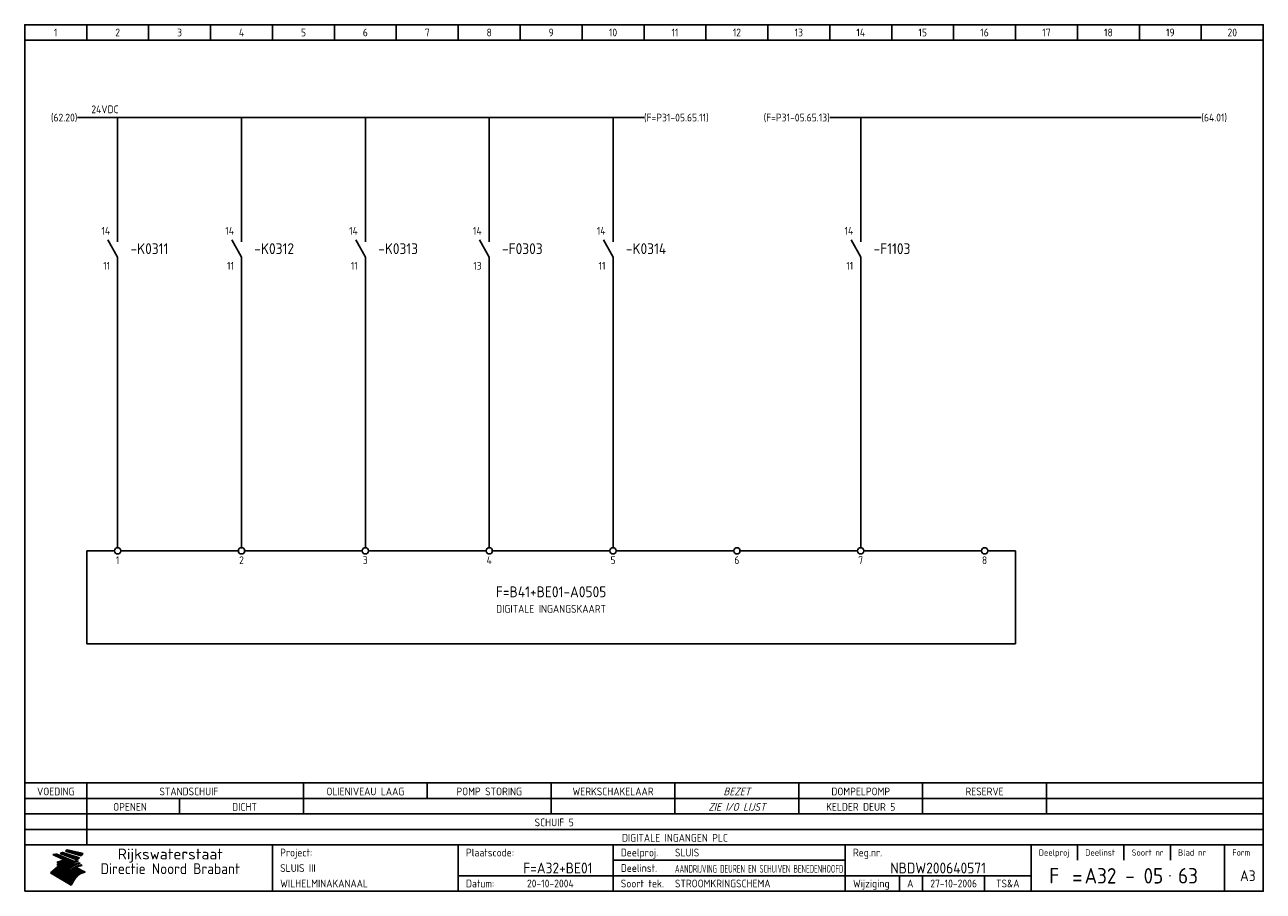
# Model space of a CAD drawing. Extents: x 10 to 410, y 10 to 290.
import ezdxf
from ezdxf.enums import TextEntityAlignment as Align

# ---------------------------------------------------------------- set-up
doc = ezdxf.new("R2010")
doc.units = 0
doc.header["$MEASUREMENT"] = 0
doc.header["$PDMODE"] = 1
for name, color, linetype in [('0-25', 7, 'CONTINUOUS'), ('0-35', 2, 'CONTINUOUS'), ('0-50', 3, 'CONTINUOUS'), ('B-25', 7, 'CONTINUOUS'), ('B-35', 2, 'CONTINUOUS'), ('S-25', 7, 'CONTINUOUS')]:
    doc.layers.add(name, color=color, linetype=linetype)
doc.styles.add('ISO', font='iso.shx')
doc.styles.get("Standard").update_dxf_attribs({"font": 'iso.shx'})

# ---------------------------------------------------------------- blocks, each defined once
blk = doc.blocks.new('0035')
at = {"layer": 'S-25'}
blk.add_circle((0, 0), 1, dxfattribs=at)
at = {"layer": 'B-25'}
blk.add_attdef('OM1', text='', height=2.5, dxfattribs=at).set_placement((0, -3.01), align=Align.MIDDLE)
blk = doc.blocks.new('0034')
at = {"layer": 'S-25'}
for p, q in [((0, 0), (0, -5)), ((0, -10), (-3.12, -4.38)), ((0, -10), (0, -15))]:
    blk.add_line(p, q, dxfattribs=at)
at = {"layer": 'B-25'}
for tag, p in [('KN1', (-2.43, -2.73)), ('KN2', (-2.43, -14.01))]:
    blk.add_attdef(tag, text='', height=2.5, dxfattribs=at).set_placement(p, align=Align.RIGHT)
blk.add_attdef('OM1', (4, -13.01), '', height=2.5, dxfattribs=at)
at = {"layer": 'B-35'}
blk.add_attdef('KT', (4.14, -8.99), '', height=3.5, dxfattribs=at)
blk = doc.blocks.new('KADERA3')
at = {"layer": '0-25'}
for p, q in [((30, 285), (30, 290)), ((50, 285), (50, 290)), ((70, 285), (70, 290)), ((90, 285), (90, 290)), ((110, 285), (110, 290)), ((130, 285), (130, 290)), ((150, 285), (150, 290)), ((170, 285), (170, 290)), ((190, 285), (190, 290)), ((210, 285), (210, 290)), ((230, 285), (230, 290)), ((250, 285), (250, 290)), ((270, 285), (270, 290)), ((290, 285), (290, 290)), ((310, 285), (310, 290)), ((330, 285), (330, 290)), ((350, 285), (350, 290)), ((370, 285), (370, 290)), ((390, 285), (390, 290)), ((10, 285), (410, 285)), ((410, 35), (10, 35)), ((410, 30), (10, 30)), ((350, 25), (350, 20)), ((365, 25), (365, 20)), ((380, 25), (380, 20)), ((200, 20), (275, 20)), ((150, 15), (335, 15)), ((292.5, 15), (292.5, 10)), ((300, 15), (300, 10)), ((320, 15), (320, 10))]:
    blk.add_line(p, q, dxfattribs=at)
at = {"layer": '0-25', "color": 7}
for p, q in [((19.1, 21.89), (25.12, 19)), ((19.1, 21.89), (25.12, 19)), ((19.17, 21.86), (20.7, 21.86)), ((19.29, 21.8), (20.83, 21.8)), ((19.4, 21.75), (20.96, 21.75)), ((19.52, 21.69), (21.09, 21.69)), ((19.64, 21.63), (21.22, 21.63)), ((19.74, 21.92), (20.56, 21.92)), ((19.75, 21.58), (21.36, 21.58)), ((19.87, 21.52), (21.49, 21.52)), ((19.99, 21.47), (21.62, 21.47)), ((20.11, 21.41), (21.75, 21.41)), ((20.22, 21.35), (21.88, 21.35)), ((20.25, 21.97), (20.43, 21.97)), ((20.34, 21.3), (22.02, 21.3)), ((20.38, 21.99), (26.02, 19.59)), ((20.38, 21.99), (26.02, 19.59)), ((20.46, 21.24), (22.15, 21.24)), ((20.57, 21.18), (22.28, 21.18)), ((20.69, 21.13), (22.41, 21.13)), ((20.81, 21.07), (22.55, 21.07)), ((20.92, 21.02), (22.68, 21.02)), ((21.04, 20.96), (22.81, 20.96)), ((21.16, 20.9), (22.94, 20.9)), ((21.27, 20.85), (23.07, 20.85)), ((21.39, 20.79), (23.21, 20.79)), ((21.47, 22.25), (26.83, 20.19)), ((21.47, 22.25), (26.83, 20.19)), ((21.49, 22.25), (23.07, 22.25)), ((21.51, 20.73), (23.34, 20.73)), ((21.6, 22.2), (23.25, 22.2)), ((21.63, 20.68), (23.47, 20.68)), ((21.65, 22.31), (22.89, 22.31)), ((21.74, 20.62), (23.6, 20.62)), ((21.75, 22.14), (23.42, 22.14)), ((21.8, 22.37), (22.71, 22.37)), ((21.86, 20.57), (23.73, 20.57)), ((21.9, 22.08), (23.6, 22.08)), ((21.94, 22.42), (22.53, 22.42)), ((21.98, 20.51), (23.87, 20.51)), ((22.04, 22.03), (23.78, 22.03)), ((22.06, 22.48), (22.36, 22.48)), ((22.09, 20.45), (24, 20.45)), ((22.18, 22.53), (27.65, 20.8)), ((22.18, 22.53), (27.65, 20.8)), ((22.19, 21.97), (23.96, 21.97)), ((22.21, 20.4), (24.13, 20.4)), ((22.33, 20.34), (24.26, 20.34)), ((22.34, 21.92), (24.13, 21.92)), ((22.37, 20), (23.08, 20)), ((22.44, 20.28), (24.4, 20.28)), ((22.48, 21.86), (24.31, 21.86)), ((22.49, 20.06), (23.04, 20.06)), ((22.56, 20.23), (24.53, 20.23)), ((22.61, 20.12), (22.93, 20.12)), ((22.63, 21.8), (24.49, 21.8)), ((22.68, 20.17), (24.66, 20.17)), ((22.71, 20.17), (22.82, 20.17)), ((23.11, 20.02), (22.77, 20.2)), ((23.11, 20.02), (22.77, 20.2)), ((22.78, 21.75), (24.67, 21.75)), ((22.79, 20.12), (24.79, 20.12)), ((22.91, 20.06), (24.92, 20.06)), ((22.92, 21.69), (24.85, 21.69)), ((23.03, 20), (25.06, 20)), ((23.07, 21.63), (25.02, 21.63)), ((23.14, 22.99), (28.22, 21.46)), ((23.14, 22.99), (28.22, 21.46)), ((23.15, 22.98), (25.33, 22.98)), ((23.22, 21.58), (25.2, 21.58)), ((23.23, 23.04), (25.09, 23.04)), ((23.32, 23.1), (24.84, 23.1)), ((23.34, 22.93), (25.57, 22.93)), ((23.36, 21.52), (25.38, 21.52)), ((23.4, 23.15), (24.6, 23.15)), ((23.49, 23.21), (24.36, 23.21)), ((23.51, 21.47), (25.56, 21.47)), ((23.52, 22.87), (25.81, 22.87)), ((23.57, 23.27), (24.12, 23.27)), ((23.64, 23.32), (23.87, 23.32)), ((23.66, 21.41), (25.74, 21.41)), ((23.7, 23.36), (28.82, 22.17)), ((23.7, 23.36), (28.82, 22.17)), ((23.71, 22.82), (26.06, 22.82)), ((23.8, 21.35), (25.91, 21.35)), ((23.9, 22.76), (26.3, 22.76)), ((23.95, 21.3), (26.09, 21.3)), ((24.09, 22.7), (26.54, 22.7)), ((24.09, 21.24), (26.27, 21.24)), ((24.24, 21.18), (26.45, 21.18)), ((24.27, 22.65), (26.78, 22.65)), ((24.39, 21.13), (26.62, 21.13)), ((24.46, 22.59), (27.03, 22.59)), ((24.53, 21.07), (26.8, 21.07)), ((24.65, 22.53), (27.27, 22.53)), ((24.68, 21.02), (26.98, 21.02)), ((24.83, 20.96), (27.16, 20.96)), ((24.84, 22.48), (27.51, 22.48)), ((24.97, 20.9), (27.34, 20.9)), ((25.02, 22.42), (27.75, 22.42)), ((25.12, 20.85), (27.51, 20.85)), ((25.21, 22.37), (28, 22.37)), ((25.27, 20.79), (27.63, 20.79)), ((25.4, 22.31), (28.24, 22.31)), ((25.41, 20.73), (27.57, 20.73)), ((25.56, 20.68), (27.51, 20.68)), ((25.58, 22.25), (28.48, 22.25)), ((25.71, 20.62), (27.44, 20.62)), ((25.77, 22.2), (28.72, 22.2)), ((25.85, 20.57), (27.37, 20.57)), ((25.96, 22.14), (28.79, 22.14)), ((26, 20.51), (27.29, 20.51)), ((26.15, 22.08), (28.75, 22.08)), ((26.15, 20.45), (27.22, 20.45)), ((26.29, 20.4), (27.14, 20.4)), ((26.33, 22.03), (28.71, 22.03)), ((26.44, 20.34), (27.06, 20.34)), ((26.52, 21.97), (28.66, 21.97)), ((26.59, 20.28), (26.97, 20.28)), ((26.71, 21.92), (28.62, 21.92)), ((26.73, 20.23), (26.89, 20.23)), ((26.9, 21.86), (28.57, 21.86)), ((27.08, 21.8), (28.52, 21.8)), ((27.27, 21.75), (28.48, 21.75)), ((27.46, 21.69), (28.43, 21.69)), ((27.65, 21.63), (28.38, 21.63)), ((27.83, 21.58), (28.33, 21.58)), ((28.02, 21.52), (28.28, 21.52)), ((28.21, 21.47), (28.22, 21.47)), ((20.58, 17.88), (18.3, 16)), ((20.58, 17.88), (18.3, 16)), ((24.94, 11.97), (18.3, 16)), ((24.94, 11.97), (18.3, 16)), ((18.31, 16.01), (20.96, 16.01)), ((18.38, 16.07), (21.46, 16.07)), ((18.45, 16.12), (21.88, 16.12)), ((18.52, 16.18), (22.15, 16.18)), ((18.59, 16.23), (22.38, 16.23)), ((18.65, 16.29), (22.58, 16.29)), ((18.72, 16.35), (22.75, 16.35)), ((18.79, 16.4), (22.91, 16.4)), ((18.86, 16.46), (20.6, 16.46)), ((18.93, 16.52), (20.6, 16.52)), ((18.99, 16.57), (20.6, 16.57)), ((19.06, 16.63), (20.6, 16.63)), ((19.13, 16.68), (20.6, 16.68)), ((19.2, 16.74), (20.6, 16.74)), ((19.27, 16.8), (20.6, 16.8)), ((19.33, 16.85), (21.07, 16.85)), ((19.4, 16.91), (21.55, 16.91)), ((19.47, 16.97), (21.88, 16.97)), ((19.54, 17.02), (22.13, 17.02)), ((19.61, 17.08), (22.34, 17.08)), ((19.67, 17.13), (20.6, 17.13)), ((19.74, 17.19), (20.6, 17.19)), ((19.81, 17.25), (20.6, 17.25)), ((19.88, 17.3), (20.6, 17.3)), ((19.95, 17.36), (20.6, 17.36)), ((20.01, 17.42), (20.6, 17.42)), ((20.08, 17.47), (20.93, 17.47)), ((20.15, 17.53), (21.26, 17.53)), ((20.22, 17.58), (21.51, 17.58)), ((20.29, 17.64), (21.72, 17.64)), ((20.35, 17.7), (21.9, 17.7)), ((20.42, 17.75), (22.07, 17.75)), ((20.49, 17.81), (22.22, 17.81)), ((20.56, 17.87), (22.36, 17.87)), ((20.6, 19.11), (20.58, 19.51)), ((20.6, 19.11), (20.58, 19.51)), ((20.58, 19.5), (22.09, 19.5)), ((20.58, 19.44), (21.95, 19.44)), ((20.59, 19.38), (21.79, 19.38)), ((20.59, 19.33), (21.62, 19.33)), ((20.59, 19.27), (21.42, 19.27)), ((20.6, 19.22), (21.2, 19.22)), ((20.6, 19.16), (20.93, 19.16)), ((20.6, 19.11), (20.69, 19.12)), ((20.6, 19.11), (20.69, 19.12)), ((20.6, 18.79), (20.77, 18.81)), ((20.6, 18.79), (20.77, 18.81)), ((20.6, 18.29), (20.6, 18.79)), ((20.6, 18.29), (20.6, 18.79)), ((20.6, 18.77), (22.46, 18.77)), ((20.6, 18.71), (22.33, 18.71)), ((20.6, 18.65), (22.19, 18.65)), ((20.6, 18.6), (22.04, 18.6)), ((20.6, 18.54), (21.87, 18.54)), ((20.6, 18.48), (21.68, 18.48)), ((20.6, 18.43), (21.46, 18.43)), ((20.6, 18.37), (21.21, 18.37)), ((20.6, 18.32), (20.87, 18.32)), ((20.6, 18.29), (20.88, 18.32)), ((20.6, 18.29), (20.88, 18.32)), ((20.6, 17.88), (20.86, 17.91)), ((20.6, 17.88), (20.86, 17.91)), ((20.6, 17.43), (20.97, 17.48)), ((20.6, 17.43), (20.97, 17.48)), ((20.6, 17.43), (20.6, 17.09)), ((20.6, 17.43), (20.6, 17.09)), ((20.6, 17.09), (21.26, 17.16)), ((20.6, 17.09), (21.26, 17.16)), ((20.6, 16.8), (21.37, 16.89)), ((20.6, 16.8), (21.37, 16.89)), ((20.6, 16.8), (20.6, 16.45)), ((20.6, 16.8), (20.6, 16.45)), ((20.6, 16.45), (21.56, 16.56)), ((20.6, 16.45), (21.56, 16.56)), ((20.6, 15.97), (21.67, 16.09)), ((20.6, 15.97), (21.67, 16.09)), ((20.7, 16.46), (23.06, 16.46)), ((20.9, 19.55), (22.23, 19.55)), ((20.9, 18.82), (22.59, 18.82)), ((20.98, 17.92), (22.5, 17.92)), ((21.02, 17.13), (22.53, 17.13)), ((21.19, 19.61), (22.35, 19.61)), ((21.2, 16.52), (23.2, 16.52)), ((21.32, 18.88), (22.71, 18.88)), ((21.32, 17.98), (22.62, 17.98)), ((21.42, 19.67), (22.47, 19.67)), ((21.47, 17.19), (22.7, 17.19)), ((21.59, 18.03), (22.74, 18.03)), ((21.61, 18.93), (22.82, 18.93)), ((21.62, 19.72), (22.59, 19.72)), ((21.72, 16.57), (23.32, 16.57)), ((21.77, 17.25), (22.85, 17.25)), ((21.8, 19.78), (22.69, 19.78)), ((21.8, 18.09), (22.85, 18.09)), ((21.84, 18.99), (22.92, 18.99)), ((21.96, 19.83), (22.79, 19.83)), ((21.99, 18.15), (22.95, 18.15)), ((22.01, 17.3), (22.99, 17.3)), ((22.03, 19.05), (23.03, 19.05)), ((22.1, 16.63), (23.44, 16.63)), ((22.11, 19.89), (22.89, 19.89)), ((22.16, 18.2), (23.05, 18.2)), ((22.21, 19.1), (23.12, 19.1)), ((22.21, 17.36), (23.12, 17.36)), ((22.24, 19.95), (22.99, 19.95)), ((22.31, 18.26), (23.15, 18.26)), ((22.36, 19.16), (23.22, 19.16)), ((22.38, 16.68), (23.56, 16.68)), ((22.39, 17.42), (23.24, 17.42)), ((22.45, 18.32), (23.24, 18.32)), ((22.51, 19.22), (23.3, 19.22)), ((22.56, 17.47), (23.36, 17.47)), ((22.59, 18.37), (23.33, 18.37)), ((22.6, 16.74), (23.66, 16.74)), ((22.64, 19.27), (23.39, 19.27)), ((22.71, 18.43), (23.42, 18.43)), ((22.71, 17.53), (23.47, 17.53)), ((22.77, 19.33), (23.47, 19.33)), ((22.79, 16.8), (23.77, 16.8)), ((22.83, 18.48), (23.5, 18.48)), ((22.84, 17.58), (23.57, 17.58)), ((22.89, 19.38), (23.55, 19.38)), ((22.94, 18.54), (23.58, 18.54)), ((22.96, 16.85), (23.86, 16.85)), ((22.97, 17.64), (23.67, 17.64)), ((23, 19.44), (23.63, 19.44)), ((23.04, 18.6), (23.66, 18.6)), ((23.1, 19.5), (23.72, 19.5)), ((23.1, 17.7), (23.77, 17.7)), ((23.12, 16.91), (23.96, 16.91)), ((23.14, 18.65), (23.74, 18.65)), ((23.15, 19.95), (25.19, 19.95)), ((23.21, 19.55), (23.8, 19.55)), ((23.21, 17.75), (23.86, 17.75)), ((23.21, 16.01), (28.9, 16.01)), ((23.24, 18.71), (23.82, 18.71)), ((23.26, 19.89), (25.32, 19.89)), ((23.26, 16.97), (24.05, 16.97)), ((23.3, 19.61), (23.88, 19.61)), ((23.32, 17.81), (23.95, 17.81)), ((23.33, 18.77), (23.91, 18.77)), ((23.37, 16.07), (29.08, 16.07)), ((23.38, 19.83), (25.45, 19.83)), ((23.39, 19.67), (23.81, 19.67)), ((23.39, 17.02), (24.14, 17.02)), ((23.42, 18.82), (23.99, 18.82)), ((23.42, 17.87), (24.03, 17.87)), ((23.45, 19.7), (23.58, 19.79)), ((23.45, 19.7), (23.58, 19.79)), ((23.48, 19.72), (23.7, 19.72)), ((23.5, 19.78), (25.58, 19.78)), ((23.51, 18.88), (24.07, 18.88)), ((23.51, 16.12), (29.27, 16.12)), ((23.52, 17.92), (24.11, 17.92)), ((23.52, 17.08), (24.22, 17.08)), ((23.54, 18.9), (24.3, 19.42)), ((23.54, 18.9), (24.3, 19.42)), ((23.56, 19.78), (23.59, 19.78)), ((23.56, 19.39), (23.9, 19.62)), ((23.56, 19.39), (23.9, 19.62)), ((23.58, 19.79), (23.9, 19.62)), ((23.58, 19.79), (23.9, 19.62)), ((23.59, 18.93), (24.15, 18.93)), ((23.61, 19.72), (25.72, 19.72)), ((23.62, 17.98), (24.2, 17.98)), ((23.63, 17.13), (24.3, 17.13)), ((23.65, 18.59), (24.62, 19.25)), ((23.65, 18.59), (24.62, 19.25)), ((29.41, 16.17), (23.65, 16.17)), ((23.67, 18.99), (24.23, 18.99)), ((23.71, 18.03), (24.28, 18.03)), ((23.73, 19.67), (25.85, 19.67)), ((23.75, 19.05), (24.32, 19.05)), ((23.75, 17.19), (24.38, 17.19)), ((23.77, 16.23), (29.47, 16.23)), ((23.79, 18.09), (24.36, 18.09)), ((23.83, 19.1), (24.4, 19.1)), ((23.85, 19.61), (25.98, 19.61)), ((23.85, 17.25), (24.46, 17.25)), ((23.88, 18.15), (24.44, 18.15)), ((23.89, 16.29), (29.36, 16.29)), ((23.92, 19.16), (24.48, 19.16)), ((23.94, 18.19), (25.23, 19.07)), ((23.94, 18.19), (25.23, 19.07)), ((23.95, 17.3), (24.55, 17.3)), ((23.96, 19.55), (25.96, 19.55)), ((23.96, 18.2), (24.53, 18.2)), ((24, 19.22), (24.56, 19.22)), ((24, 16.35), (29.24, 16.35)), ((24.04, 18.26), (24.61, 18.26)), ((24.05, 17.36), (24.63, 17.36)), ((24.06, 17.88), (25.34, 18.76)), ((24.06, 17.88), (25.34, 18.76)), ((24.08, 19.5), (25.88, 19.5)), ((24.08, 19.27), (24.58, 19.27)), ((24.11, 16.4), (29.13, 16.4)), ((24.13, 18.32), (24.69, 18.32)), ((24.14, 17.42), (24.71, 17.42)), ((24.16, 19.33), (24.47, 19.33)), ((24.2, 19.44), (25.79, 19.44)), ((24.21, 18.37), (24.77, 18.37)), ((24.21, 16.46), (29.02, 16.46)), ((24.23, 17.47), (24.79, 17.47)), ((24.24, 17.48), (25.52, 18.36)), ((24.24, 17.48), (25.52, 18.36)), ((24.25, 19.38), (24.36, 19.38)), ((24.29, 18.43), (24.85, 18.43)), ((24.3, 19.42), (24.62, 19.25)), ((24.3, 19.42), (24.62, 19.25)), ((24.31, 19.38), (25.71, 19.38)), ((24.31, 17.53), (24.87, 17.53)), ((24.31, 16.52), (28.91, 16.52)), ((24.35, 17.17), (25.64, 18.05)), ((24.35, 17.17), (25.64, 18.05)), ((24.37, 18.48), (24.94, 18.48)), ((24.39, 17.58), (24.96, 17.58)), ((24.4, 16.57), (28.79, 16.57)), ((24.43, 19.33), (25.62, 19.33)), ((24.45, 18.54), (25.02, 18.54)), ((24.47, 17.64), (25.04, 17.64)), ((24.49, 16.63), (28.68, 16.63)), ((24.54, 18.6), (25.1, 18.6)), ((24.55, 19.27), (25.54, 19.27)), ((24.56, 17.7), (25.12, 17.7)), ((24.57, 16.68), (28.57, 16.68)), ((24.62, 18.65), (25.18, 18.65)), ((24.63, 16.72), (25.91, 17.6)), ((24.63, 16.72), (25.91, 17.6)), ((24.64, 17.75), (25.2, 17.75)), ((24.66, 16.74), (28.45, 16.74)), ((24.67, 19.22), (25.45, 19.22)), ((24.7, 18.71), (25.27, 18.71)), ((24.72, 17.81), (25.29, 17.81)), ((24.74, 16.8), (28.34, 16.8)), ((24.78, 19.16), (25.37, 19.16)), ((24.78, 18.77), (25.34, 18.77)), ((24.8, 17.87), (25.37, 17.87)), ((24.82, 16.85), (28.23, 16.85)), ((24.87, 18.82), (25.4, 18.82)), ((24.89, 17.92), (25.45, 17.92)), ((24.9, 19.1), (25.28, 19.1)), ((24.9, 16.91), (28.11, 16.91)), ((24.95, 18.88), (25.45, 18.88)), ((24.97, 17.98), (25.53, 17.98)), ((24.99, 16.97), (28, 16.97)), ((25.02, 19.05), (25.2, 19.05)), ((25.03, 18.93), (25.51, 18.93)), ((25.05, 18.03), (25.61, 18.03)), ((25.07, 17.02), (27.89, 17.02)), ((25.11, 18.99), (25.57, 18.99)), ((26.02, 19.59), (25.12, 19)), ((26.02, 19.59), (25.12, 19)), ((25.13, 18.09), (25.68, 18.09)), ((25.15, 17.08), (27.77, 17.08)), ((25.19, 19.05), (25.63, 19.05)), ((25.21, 18.15), (25.75, 18.15)), ((25.23, 17.13), (27.66, 17.13)), ((25.26, 19.1), (25.7, 19.1)), ((25.3, 18.2), (25.82, 18.2)), ((25.31, 17.19), (27.55, 17.19)), ((25.33, 19.16), (25.77, 19.16)), ((25.38, 18.26), (25.89, 18.26)), ((25.39, 19.22), (25.85, 19.22)), ((25.4, 17.25), (27.43, 17.25)), ((25.46, 18.32), (25.97, 18.32)), ((25.47, 19.27), (25.93, 19.27)), ((25.48, 17.3), (27.32, 17.3)), ((25.54, 19.33), (26.03, 19.33)), ((25.54, 18.37), (26.06, 18.37)), ((25.56, 17.36), (27.21, 17.36)), ((25.62, 18.43), (26.14, 18.43)), ((25.63, 19.38), (26.13, 19.38)), ((25.64, 17.42), (27.1, 17.42)), ((25.7, 18.48), (26.24, 18.48)), ((25.72, 19.44), (26.24, 19.44)), ((25.73, 17.47), (26.98, 17.47)), ((25.79, 18.54), (26.34, 18.54)), ((25.81, 17.53), (26.87, 17.53)), ((25.82, 19.5), (26.36, 19.5)), ((25.89, 18.6), (26.46, 18.6)), ((25.89, 17.58), (26.76, 17.58)), ((25.93, 19.55), (26.53, 19.55)), ((25.96, 17.64), (26.64, 17.64)), ((25.99, 18.65), (26.58, 18.65)), ((26.04, 17.7), (26.59, 17.7)), ((26.06, 19.61), (26.85, 19.61)), ((26.1, 18.71), (26.72, 18.71)), ((26.12, 17.75), (26.67, 17.75)), ((26.2, 17.81), (26.76, 17.81)), ((26.21, 19.67), (27.23, 19.67)), ((26.23, 18.77), (26.89, 18.77)), ((26.29, 17.87), (26.86, 17.87)), ((26.37, 18.82), (27.09, 18.82)), ((26.39, 17.92), (26.97, 17.92)), ((26.44, 19.72), (27.18, 19.72)), ((26.49, 17.98), (27.09, 17.98)), ((26.53, 18.88), (27.34, 18.88)), ((26.56, 17.68), (29.54, 16.2)), ((26.56, 17.68), (29.54, 16.2)), ((26.6, 18.03), (27.22, 18.03)), ((26.72, 18.09), (27.38, 18.09)), ((26.73, 18.93), (27.66, 18.93)), ((26.85, 18.15), (27.56, 18.15)), ((26.99, 18.99), (27.9, 18.99)), ((27, 18.2), (27.8, 18.2)), ((27.13, 19.78), (27.25, 19.64)), ((27.13, 19.78), (27.25, 19.64)), ((27.18, 18.26), (28.13, 18.26)), ((27.26, 19.05), (27.84, 19.05)), ((27.39, 18.32), (28.47, 18.32)), ((27.7, 18.37), (28.49, 18.37)), ((27.78, 19.1), (27.93, 18.96)), ((27.78, 19.1), (27.93, 18.96)), ((28, 18.43), (28.44, 18.43)), ((28.29, 15.83), (29.54, 16.2)), ((28.29, 15.83), (29.54, 16.2)), ((28.39, 18.48), (28.54, 18.32)), ((28.39, 18.48), (28.54, 18.32)), ((29.54, 16.2), (29.45, 16.17)), ((29.54, 16.2), (29.45, 16.17)), ((29.46, 16.18), (29.47, 16.18)), ((18.38, 15.95), (20.6, 15.95)), ((18.47, 15.9), (20.6, 15.9)), ((18.57, 15.84), (20.6, 15.84)), ((18.66, 15.78), (20.6, 15.78)), ((18.75, 15.73), (20.6, 15.73)), ((18.85, 15.67), (20.6, 15.67)), ((18.94, 15.62), (20.6, 15.62)), ((19.03, 15.56), (27.83, 15.56)), ((19.12, 15.5), (27.75, 15.5)), ((19.22, 15.45), (27.66, 15.45)), ((19.31, 15.39), (27.58, 15.39)), ((19.4, 15.33), (27.5, 15.33)), ((19.49, 15.28), (27.43, 15.28)), ((19.59, 15.22), (27.36, 15.22)), ((19.68, 15.17), (27.29, 15.17)), ((19.77, 15.11), (27.22, 15.11)), ((19.86, 15.05), (27.15, 15.05)), ((19.96, 15), (27.09, 15)), ((20.05, 14.94), (27.02, 14.94)), ((20.14, 14.88), (26.96, 14.88)), ((20.24, 14.83), (26.9, 14.83)), ((20.33, 14.77), (26.84, 14.77)), ((20.42, 14.72), (26.79, 14.72)), ((20.51, 14.66), (26.73, 14.66)), ((20.6, 15.97), (20.6, 15.58)), ((20.6, 15.97), (20.6, 15.58)), ((20.6, 15.58), (21.95, 15.73)), ((20.6, 15.58), (21.95, 15.73)), ((20.61, 14.6), (26.68, 14.6)), ((20.7, 14.55), (26.62, 14.55)), ((20.79, 14.49), (26.57, 14.49)), ((20.88, 14.43), (26.52, 14.43)), ((20.94, 15.62), (27.92, 15.62)), ((20.98, 14.38), (26.47, 14.38)), ((21.07, 14.32), (26.42, 14.32)), ((21.16, 14.27), (26.38, 14.27)), ((21.25, 14.21), (26.33, 14.21)), ((21.35, 14.15), (26.29, 14.15)), ((21.44, 14.1), (26.24, 14.1)), ((21.45, 15.67), (28.01, 15.67)), ((21.53, 14.04), (26.2, 14.04)), ((21.63, 13.98), (26.16, 13.98)), ((21.72, 13.93), (26.12, 13.93)), ((21.81, 13.87), (26.08, 13.87)), ((21.9, 13.82), (26.04, 13.82)), ((21.96, 15.73), (28.11, 15.73)), ((22, 13.76), (26, 13.76)), ((22.09, 13.7), (25.96, 13.7)), ((22.18, 13.65), (25.93, 13.65)), ((22.27, 13.59), (25.89, 13.59)), ((22.34, 15.78), (28.21, 15.78)), ((22.37, 13.53), (25.86, 13.53)), ((22.46, 13.48), (25.82, 13.48)), ((22.55, 13.42), (25.79, 13.42)), ((22.62, 15.84), (28.33, 15.84)), ((22.65, 13.37), (25.76, 13.37)), ((22.74, 13.31), (25.73, 13.31)), ((22.83, 13.25), (25.69, 13.25)), ((22.84, 15.9), (28.52, 15.9)), ((22.92, 13.2), (25.66, 13.2)), ((23.02, 13.14), (25.63, 13.14)), ((23.04, 15.95), (28.71, 15.95)), ((23.11, 13.08), (25.59, 13.08)), ((23.2, 13.03), (25.56, 13.03)), ((23.29, 12.97), (25.53, 12.97)), ((23.39, 12.92), (25.5, 12.92)), ((23.48, 12.86), (25.46, 12.86)), ((23.57, 12.8), (25.43, 12.8)), ((23.66, 12.75), (25.4, 12.75)), ((23.76, 12.69), (25.36, 12.69)), ((23.85, 12.63), (25.33, 12.63)), ((23.94, 12.58), (25.3, 12.58)), ((24.04, 12.52), (25.26, 12.52)), ((24.13, 12.47), (25.23, 12.47)), ((24.22, 12.41), (25.2, 12.41)), ((24.31, 12.35), (25.17, 12.35)), ((24.41, 12.3), (25.13, 12.3)), ((24.5, 12.24), (25.1, 12.24)), ((24.59, 12.18), (25.07, 12.18)), ((24.68, 12.13), (25.03, 12.13)), ((24.78, 12.07), (25, 12.07)), ((24.87, 12.02), (24.97, 12.02)), ((24.94, 11.97), (25.81, 13.45)), ((24.94, 11.97), (25.81, 13.45))]:
    blk.add_line(p, q, dxfattribs=at)
for centre, radius, start, end in [((19.15, 29.7), 7.8, 269.6055, 279.0886), ((19.15, 29.7), 7.8, 269.6055, 279.0886), ((19.93, 25.38), 5.91, 276.3402, 298.7463), ((19.93, 25.38), 5.91, 276.3402, 298.7463), ((19.84, 25.09), 6.03, 278.129, 302.868), ((19.84, 25.09), 6.03, 278.129, 302.868), ((19.84, 27.26), 5.27, 288.0217, 296.3084), ((19.84, 27.26), 5.27, 288.0217, 296.3084), ((20.49, 27.56), 5.28, 300.0654, 307.393), ((20.49, 27.56), 5.28, 300.0654, 307.393), ((24.11, 24.7), 5.26, 301.1147, 312.2814), ((24.11, 24.7), 5.26, 301.1147, 312.2814), ((21.95, 27.32), 8.59, 316.9248, 323.1399), ((21.95, 27.32), 8.59, 316.9248, 323.1399), ((20.21, 23.78), 5.91, 273.6149, 304.3803), ((20.21, 23.78), 5.91, 273.6149, 304.3803), ((20.35, 24.56), 5.76, 274.164, 302.5474), ((20.35, 24.56), 5.76, 274.164, 302.5474), ((20.05, 24.28), 6.02, 277.9472, 305.7139), ((20.05, 24.28), 6.02, 277.9472, 305.7139), ((20.04, 23.49), 6.09, 278.8115, 306.4242), ((20.04, 23.49), 6.09, 278.8115, 306.4242), ((20.53, 23.07), 5.96, 277.0519, 304.973), ((20.53, 23.07), 5.96, 277.0519, 304.973), ((20.72, 22.76), 5.91, 276.3402, 304.3803), ((20.72, 22.76), 5.91, 276.3402, 304.3803), ((21.06, 22.34), 5.81, 274.9043, 303.1745), ((21.06, 22.34), 5.81, 274.9043, 303.1745), ((20.82, 22.06), 6.04, 278.1111, 305.8489), ((20.82, 22.06), 6.04, 278.1111, 305.8489), ((21.3, 21.6), 5.91, 276.3402, 304.3803), ((21.3, 21.6), 5.91, 276.3402, 304.3803), ((27.05, 17.17), 2.63, 107.4286, 133.7799), ((27.05, 17.17), 2.63, 107.4286, 133.7799), ((27.45, 16.91), 2.81, 110.4143, 138.7411), ((27.45, 16.91), 2.81, 110.4143, 138.7411), ((27.57, 15.64), 3.4, 98.1566, 126.9045), ((27.57, 15.64), 3.4, 98.1566, 126.9045), ((27.91, 15.54), 3.39, 100.5835, 132.088), ((27.91, 15.54), 3.39, 100.5835, 132.088), ((28.21, 14.74), 3.67, 95.7581, 128.7216), ((28.21, 14.74), 3.67, 95.7581, 128.7216), ((27.01, 16.84), 2.93, 87.7348, 104.8316), ((27.01, 16.84), 2.93, 87.7348, 104.8316), ((27.37, 15.71), 3.93, 91.7838, 103.2817), ((27.37, 15.71), 3.93, 91.7838, 103.2817), ((28.4, 15.05), 3.21, 96.3886, 125.0052), ((28.4, 15.05), 3.21, 96.3886, 125.0052), ((27.82, 16.31), 2.8, 90.634, 105.1984), ((27.82, 16.31), 2.8, 90.634, 105.1984), ((28.19, 15.04), 3.93, 93.8342, 103.2817), ((28.19, 15.04), 3.93, 93.8342, 103.2817), ((28.58, 15.69), 2.8, 93.8141, 105.1984), ((28.58, 15.69), 2.8, 93.8141, 105.1984), ((28.95, 14.41), 3.93, 96.0135, 103.2817), ((28.95, 14.41), 3.93, 96.0135, 103.2817), ((31.24, 10.26), 6.3, 117.9568, 149.6251), ((31.24, 10.26), 6.3, 117.9568, 149.6251)]:
    blk.add_arc(centre, radius, start, end, dxfattribs=at)
at = {"layer": '0-35'}
for p, q in [((90, 25), (90, 10)), ((150, 25), (150, 10)), ((200, 25), (200, 10)), ((275, 25), (275, 10)), ((335, 25), (335, 10)), ((397.5, 25), (397.5, 10))]:
    blk.add_line(p, q, dxfattribs=at)
at = {"layer": '0-50'}
for p, q in [((10, 25), (410, 25)), ((348.75, 15), (351.25, 15)), ((348.75, 13.5), (351.25, 13.5))]:
    blk.add_line(p, q, dxfattribs=at)
blk.add_lwpolyline([(10, 10), (410, 10), (410, 290), (10, 290)], close=True, dxfattribs=at)
at = {"layer": '0-50', "const_width": 0.25}
blk.add_lwpolyline([(379.75, 15, 1), (380, 15, 1)], format="xyb", close=True, dxfattribs=at)
at = {"layer": '0-25', "style": 'ISO'}
for s, height, p in [('Project:', 2.5, (92.5, 22.5)), ('Plaatscode:', 2.5, (152.5, 22.5)), ('Deelproj.', 2.5, (202.5, 22.5)), ('Reg.nr.', 2.5, (277.5, 22.5)), ('Deelproj', 2, (337.5, 22.5)), ('Deelinst', 2, (352.5, 22.5)), ('Soort nr', 2, (367.5, 22.5)), ('Blad nr', 2, (382.5, 22.5)), ('Form', 2, (400, 22.5)), ('Deelinst.', 2.5, (202.5, 17.5)), ('Datum:', 2.5, (152.5, 12.5)), ('Soort tek.', 2.5, (202.5, 12.5)), ('Wijziging', 2.5, (277.5, 12.5))]:
    blk.add_text(s, height=height, dxfattribs=at).set_placement(p, align=Align.MIDDLE_LEFT)
for tag, p in [('STR1', (20, 287.5)), ('STR2', (40, 287.5)), ('STR3', (60, 287.5)), ('STR4', (80, 287.5)), ('STR5', (100, 287.5)), ('STR6', (120, 287.5)), ('STR7', (140, 287.5)), ('STR8', (160, 287.5)), ('STR9', (180, 287.5)), ('STR10', (200, 287.5)), ('STR11', (220, 287.5)), ('STR12', (240, 287.5)), ('STR13', (260, 287.5)), ('STR14', (280, 287.5)), ('STR15', (300, 287.5)), ('STR16', (320, 287.5)), ('STR17', (340, 287.5)), ('STR18', (360, 287.5)), ('STR19', (380, 287.5)), ('STR20', (400, 287.5)), ('W', (180, 12.5)), ('Z', (310, 12.5)), ('Y', (327.5, 12.5))]:
    blk.add_attdef(tag, text='', height=2.5, dxfattribs=at).set_placement(p, align=Align.MIDDLE)
for tag, p in [('N', (220, 22.5)), ('B', (92.5, 17.5)), ('P', (220, 17.5)), ('C', (92.5, 12.5)), ('U', (220, 12.5)), ('REV', (295, 12.5))]:
    blk.add_attdef(tag, text='', height=2.5, dxfattribs=at).set_placement(p, align=Align.MIDDLE_LEFT)
at = {"layer": '0-35', "style": 'ISO', "width": 1.00614}
blk.add_text('Rijkswaterstaat', height=3.5, dxfattribs=at).set_placement((40, 20.28), (74, 20.28), align=Align.FIT)
at = {"layer": '0-35', "color": 2, "style": 'ISO', "width": 0.948867}
blk.add_text('Directie Noord Brabant', height=3.5, dxfattribs=at).set_placement((34.5, 15.53), (79.5, 15.53), align=Align.FIT)
at = {"layer": '0-35', "style": 'ISO'}
for tag, p in [('X', (178.5, 17.5)), ('FORM', (402.5, 15))]:
    blk.add_attdef(tag, text='', height=3.5, dxfattribs=at).set_placement(p, align=Align.MIDDLE_LEFT)
blk.add_attdef('RNR', text='', height=3.5, dxfattribs=at).set_placement((305, 17.5), align=Align.MIDDLE)
at = {"layer": '0-50', "style": 'ISO'}
for tag, p in [('M', (342.5, 15)), ('O', (365, 15))]:
    blk.add_attdef(tag, text='', height=5, dxfattribs=at).set_placement(p, align=Align.MIDDLE)
blk.add_attdef('Q', text='', height=5, dxfattribs=at).set_placement((382.5, 15), align=Align.MIDDLE_LEFT)

msp = doc.modelspace()

# ---------------------------------------------------------------- linework, layer by layer
at = {"layer": '0-25'}
for p, q in [((10, 45), (410, 45)), ((10, 40), (410, 40))]:
    msp.add_line(p, q, dxfattribs=at)
at = {"layer": 'S-25'}
for p, q in [((27, 260), (210, 260)), ((40, 224.88), (40, 260)), ((80, 219.88), (80, 260)), ((120, 219.88), (120, 260)), ((160, 219.88), (160, 260)), ((200, 219.88), (200, 260)), ((270, 260), (390, 260)), ((280, 219.88), (280, 260)), ((40, 224.88), (40, 259.88)), ((120, 219.88), (120, 259.88)), ((200, 219.88), (200, 259.88)), ((40, 209.88), (40, 121)), ((80, 209.88), (80, 121)), ((120, 209.88), (120, 121)), ((160, 121), (160, 209.88)), ((200, 209.88), (200, 121)), ((280, 209.88), (280, 121)), ((30, 90), (30, 120)), ((30, 120), (39, 120)), ((79, 120), (41, 120)), ((119, 120), (81, 120)), ((81, 120), (81, 120)), ((159, 120), (121, 120)), ((199, 120), (161, 120)), ((239, 120), (201, 120)), ((279, 120), (241, 120)), ((319, 120), (281, 120)), ((321, 120), (330, 120)), ((330, 120), (330, 90)), ((330, 90), (30, 90)), ((10, 45), (10, 25)), ((10, 45), (10, 25)), ((30, 45), (30, 25)), ((100, 45), (100, 35)), ((140, 45), (140, 40)), ((180, 45), (180, 35)), ((220, 45), (220, 35)), ((260, 45), (260, 35)), ((300, 45), (300, 35)), ((340, 45), (340, 35)), ((60, 40), (60, 35))]:
    msp.add_line(p, q, dxfattribs=at)
for p in [(168.25, 215), (168.25, 215), (168.25, 215), (175.5, 215), (175.5, 215), (175.5, 215), (182.75, 215), (182.75, 215), (182.75, 215), (180, 105), (40, 55), (180, 50), (180, 50)]:
    msp.add_point(p, dxfattribs=at)
at = {"layer": 'S-25', "linetype": 'Continuous'}
msp.add_point((85, 124.5), dxfattribs=at)
msp.add_point((85, 124.5), dxfattribs=at)

# ---------------------------------------------------------------- block references
at = {"layer": 'S-25'}
ref = msp.add_blockref('KADERA3', (0, 0), dxfattribs=at)
ref.add_attrib('B', 'SLUIS III', dxfattribs={"layer": '0-25', "height": 2.5, "style": 'ISO'}).set_placement((92.5, 17.5), align=Align.MIDDLE_LEFT)
ref.add_attrib('C', 'WILHELMINAKANAAL', dxfattribs={"layer": '0-25', "height": 2.5, "style": 'ISO'}).set_placement((92.5, 12.5), align=Align.MIDDLE_LEFT)
ref.add_attrib('N', 'SLUIS', dxfattribs={"layer": '0-25', "height": 2.5, "style": 'ISO'}).set_placement((220, 22.5), align=Align.MIDDLE_LEFT)
ref.add_attrib('U', 'STROOMKRINGSCHEMA', dxfattribs={"layer": '0-25', "height": 2.5, "style": 'ISO'}).set_placement((220, 12.5), align=Align.MIDDLE_LEFT)
ref.add_attrib('M', 'F', dxfattribs={"layer": '0-50', "height": 5, "style": 'ISO'}).set_placement((342.5, 15), align=Align.MIDDLE)
ref.add_attrib('O', 'A32 - 05', dxfattribs={"layer": '0-50', "height": 5, "style": 'ISO'}).set_placement((365, 15), align=Align.MIDDLE)
ref.add_attrib('Q', '63', dxfattribs={"layer": '0-50', "height": 5, "style": 'ISO'}).set_placement((382.5, 15), align=Align.MIDDLE_LEFT)
ref.add_attrib('X', 'F=A32+BE01', dxfattribs={"layer": '0-35', "height": 3.5, "style": 'ISO'}).set_placement((171, 17.5), align=Align.MIDDLE_LEFT)
ref.add_attrib('RNR', 'NBDW200640571', dxfattribs={"layer": '0-35', "height": 3.5, "style": 'ISO'}).set_placement((305, 17.5), align=Align.MIDDLE)
ref.add_attrib('W', '20-10-2004', dxfattribs={"layer": '0-25', "height": 2.5, "style": 'ISO'}).set_placement((179.75, 12.5), align=Align.MIDDLE)
ref.add_attrib('FORM', 'A3', dxfattribs={"layer": '0-35', "height": 3.5, "style": 'ISO'}).set_placement((402.5, 15), align=Align.MIDDLE_LEFT)
ref.add_attrib('REV', 'A', dxfattribs={"layer": '0-25', "height": 2.5, "style": 'ISO'}).set_placement((295, 12.5), align=Align.MIDDLE_LEFT)
ref.add_attrib('Z', '27-10-2006', dxfattribs={"layer": '0-25', "height": 2.5, "style": 'ISO'}).set_placement((310, 12.5), align=Align.MIDDLE)
ref.add_attrib('Y', 'TS&A', dxfattribs={"layer": '0-25', "height": 2.5, "style": 'ISO'}).set_placement((327.5, 12.5), align=Align.MIDDLE)
ref.add_attrib('STR1', '1', dxfattribs={"layer": '0-25', "height": 2.5, "style": 'ISO'}).set_placement((20, 287.5), align=Align.MIDDLE)
ref.add_attrib('STR2', '2', dxfattribs={"layer": '0-25', "height": 2.5, "style": 'ISO'}).set_placement((40, 287.5), align=Align.MIDDLE)
ref.add_attrib('STR3', '3', dxfattribs={"layer": '0-25', "height": 2.5, "style": 'ISO'}).set_placement((60, 287.5), align=Align.MIDDLE)
ref.add_attrib('STR4', '4', dxfattribs={"layer": '0-25', "height": 2.5, "style": 'ISO'}).set_placement((80, 287.5), align=Align.MIDDLE)
ref.add_attrib('STR5', '5', dxfattribs={"layer": '0-25', "height": 2.5, "style": 'ISO'}).set_placement((100, 287.5), align=Align.MIDDLE)
ref.add_attrib('STR6', '6', dxfattribs={"layer": '0-25', "height": 2.5, "style": 'ISO'}).set_placement((120, 287.5), align=Align.MIDDLE)
ref.add_attrib('STR7', '7', dxfattribs={"layer": '0-25', "height": 2.5, "style": 'ISO'}).set_placement((140, 287.5), align=Align.MIDDLE)
ref.add_attrib('STR8', '8', dxfattribs={"layer": '0-25', "height": 2.5, "style": 'ISO'}).set_placement((160, 287.5), align=Align.MIDDLE)
ref.add_attrib('STR9', '9', dxfattribs={"layer": '0-25', "height": 2.5, "style": 'ISO'}).set_placement((180, 287.5), align=Align.MIDDLE)
ref.add_attrib('STR10', '10', dxfattribs={"layer": '0-25', "height": 2.5, "style": 'ISO'}).set_placement((200, 287.5), align=Align.MIDDLE)
ref.add_attrib('STR11', '11', dxfattribs={"layer": '0-25', "height": 2.5, "style": 'ISO'}).set_placement((220, 287.5), align=Align.MIDDLE)
ref.add_attrib('STR12', '12', dxfattribs={"layer": '0-25', "height": 2.5, "style": 'ISO'}).set_placement((240, 287.5), align=Align.MIDDLE)
ref.add_attrib('STR13', '13', dxfattribs={"layer": '0-25', "height": 2.5, "style": 'ISO'}).set_placement((260, 287.5), align=Align.MIDDLE)
ref.add_attrib('STR14', '14', dxfattribs={"layer": '0-25', "height": 2.5, "style": 'ISO'}).set_placement((280, 287.5), align=Align.MIDDLE)
ref.add_attrib('STR15', '15', dxfattribs={"layer": '0-25', "height": 2.5, "style": 'ISO'}).set_placement((300, 287.5), align=Align.MIDDLE)
ref.add_attrib('STR16', '16', dxfattribs={"layer": '0-25', "height": 2.5, "style": 'ISO'}).set_placement((320, 287.5), align=Align.MIDDLE)
ref.add_attrib('STR17', '17', dxfattribs={"layer": '0-25', "height": 2.5, "style": 'ISO'}).set_placement((340, 287.5), align=Align.MIDDLE)
ref.add_attrib('STR18', '18', dxfattribs={"layer": '0-25', "height": 2.5, "style": 'ISO'}).set_placement((360, 287.5), align=Align.MIDDLE)
ref.add_attrib('STR19', '19', dxfattribs={"layer": '0-25', "height": 2.5, "style": 'ISO'}).set_placement((380, 287.5), align=Align.MIDDLE)
ref.add_attrib('STR20', '20', dxfattribs={"layer": '0-25', "height": 2.5, "style": 'ISO'}).set_placement((400, 287.5), align=Align.MIDDLE)
for name, p, values in [('0034', (40, 224.88), {'KT': '-K0311', 'KN1': '14', 'KN2': '11'}), ('0034', (80, 224.88), {'KT': '-K0312', 'KN1': '14', 'KN2': '11'}), ('0034', (120, 224.88), {'KT': '-K0313', 'KN1': '14', 'KN2': '11'}), ('0034', (160, 224.88), {'KT': '-F0303', 'KN1': '14', 'KN2': '13'}), ('0034', (200, 224.88), {'KT': '-K0314', 'KN1': '14', 'KN2': '11'}), ('0034', (280, 224.88), {'KT': '-F1103', 'KN1': '14', 'KN2': '11'}), ('0035', (40, 120), {'OM1': '1'}), ('0035', (80, 120), {'OM1': '2'}), ('0035', (120, 120), {'OM1': '3'}), ('0035', (160, 120), {'OM1': '4'}), ('0035', (200, 120), {'OM1': '5'}), ('0035', (240, 120), {'OM1': '6'}), ('0035', (280, 120), {'OM1': '7'}), ('0035', (320, 120), {'OM1': '8'})]:
    msp.add_blockref(name, p, dxfattribs=at).add_auto_attribs(values)

# ---------------------------------------------------------------- texts
at = {"layer": 'B-25', "style": 'ISO'}
for s, p in [('(62.20)', (27, 260)), ('(F=P31-05.65.13)', (270, 260))]:
    msp.add_text(s, height=2.5, dxfattribs=at).set_placement(p, align=Align.MIDDLE_RIGHT)
msp.add_text('24VDC', height=2.5, dxfattribs=at).set_placement((31.5, 261.42))
for s, p in [('(F=P31-05.65.11)', (210, 260)), ('(64.01)', (390, 260))]:
    msp.add_text(s, height=2.5, dxfattribs=at).set_placement(p, align=Align.MIDDLE_LEFT)
at = {"layer": 'B-25'}
msp.add_text('DIGITALE INGANGSKAART', height=2.5, dxfattribs=at).set_placement((180, 100), align=Align.CENTER)
at = {"layer": 'B-25', "style": 'ISO'}
for s, p in [('VOEDING', (20, 41)), ('STANDSCHUIF', (63, 41)), ('OLIENIVEAU LAAG', (120, 41)), ('POMP STORING', (160, 41)), ('WERKSCHAKELAAR', (200, 41)), ('DOMPELPOMP', (280, 41)), ('RESERVE', (320, 41)), ('OPENEN', (44, 36)), ('DICHT', (81, 36)), ('KELDER DEUR 5', (280, 36)), ('SCHUIF 5', (181, 31)), ('DIGITALE INGANGEN PLC', (220, 26))]:
    msp.add_text(s, height=2.5, dxfattribs=at).set_placement(p, align=Align.CENTER)
at = {"layer": 'B-25', "style": 'ISO', "oblique": 15}
for s, p in [('BEZET', (240, 41)), ('ZIE I/O LIJST', (240, 36))]:
    msp.add_text(s, height=2.5, dxfattribs=at).set_placement(p, align=Align.CENTER)
at = {"layer": 'B-25', "style": 'ISO', "width": 0.767412}
msp.add_text('AANDRIJVING DEUREN EN SCHUIVEN BENEDENHOOFD', height=2.5, dxfattribs=at).set_placement((220, 16), (274.4, 16), align=Align.FIT)
at = {"layer": 'B-35'}
msp.add_text('F=B41+BE01-A0505', height=3.5, dxfattribs=at).set_placement((180, 105), align=Align.CENTER)

doc.saveas('drawing.dxf')
